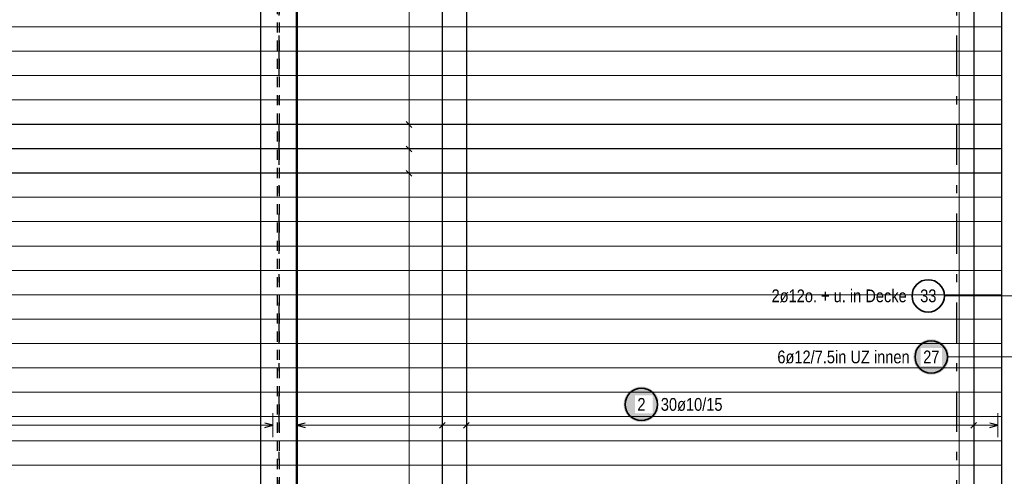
# Model space of a CAD drawing. Header units: millimetres. Extents: x -71 to 66, y -43 to 51.
# Tile 14 of 28: x 10.34 to 22.51, y 29.37 to 35.02. Entities that reach past the tile are written whole.
import ezdxf

# ---------------------------------------------------------------- set-up
doc = ezdxf.new("R2010")
doc.units = ezdxf.units.MM
doc.linetypes.add('DASHDOTX2', pattern=[2, 1, -0.5, 0, -0.5])
doc.linetypes.add('HIDDEN', pattern=[0.375, 0.25, -0.125])
doc.layers.add('Achsen', color=7, linetype='Continuous', lineweight=20)
doc.layers.add('nplo Bewehrung', color=7, linetype='Continuous', lineweight=20)
doc.styles.add('Arial Narrow', font='ARIALN.TTF')

msp = doc.modelspace()

# ---------------------------------------------------------------- hatches: boundary and pattern name
at = {"lineweight": 25, "true_color": 0xffffff}
msp.add_hatch(color=7, dxfattribs=at).paths.add_polyline_path([(21.825049, 30.844052), (21.824915, 30.85173), (21.824513, 30.859398), (21.823844, 30.867048), (21.822908, 30.87467), (21.821707, 30.882255), (21.820242, 30.889793), (21.818514, 30.897275), (21.816527, 30.904692), (21.814282, 30.912036), (21.811782, 30.919296), (21.80903, 30.926465), (21.806029, 30.933534), (21.802784, 30.940494), (21.799298, 30.947336), (21.795575, 30.954052), (21.79162, 30.960634), (21.787438, 30.967074), (21.783033, 30.973365), (21.778412, 30.979498), (21.773579, 30.985465), (21.768541, 30.991261), (21.763304, 30.996877), (21.757874, 31.002307), (21.752258, 31.007544), (21.746463, 31.012582), (21.740495, 31.017414), (21.734362, 31.022036), (21.728072, 31.02644), (21.721632, 31.030623), (21.715049, 31.034578), (21.708333, 31.0383), (21.701491, 31.041787), (21.694531, 31.045032), (21.687463, 31.048032), (21.680294, 31.050784), (21.673033, 31.053284), (21.665689, 31.05553), (21.658272, 31.057517), (21.65079, 31.059244), (21.643252, 31.06071), (21.635667, 31.061911), (21.628046, 31.062847), (21.620396, 31.063516), (21.612727, 31.063918), (21.605049, 31.064052), (21.597371, 31.063918), (21.589703, 31.063516), (21.582053, 31.062847), (21.574431, 31.061911), (21.566847, 31.06071), (21.559309, 31.059244), (21.551826, 31.057517), (21.544409, 31.05553), (21.537066, 31.053284), (21.529805, 31.050784), (21.522636, 31.048032), (21.515567, 31.045032), (21.508608, 31.041787), (21.501766, 31.0383), (21.495049, 31.034578), (21.488467, 31.030623), (21.482027, 31.02644), (21.475737, 31.022036), (21.469604, 31.017414), (21.463636, 31.012582), (21.457841, 31.007544), (21.452224, 31.002307), (21.446795, 30.996877), (21.441557, 30.991261), (21.436519, 30.985465), (21.431687, 30.979498), (21.427066, 30.973365), (21.422661, 30.967074), (21.418479, 30.960634), (21.414524, 30.954052), (21.410801, 30.947336), (21.407315, 30.940494), (21.404069, 30.933534), (21.401069, 30.926465), (21.398317, 30.919296), (21.395817, 30.912036), (21.393572, 30.904692), (21.391584, 30.897275), (21.389857, 30.889793), (21.388392, 30.882255), (21.38719, 30.87467), (21.386254, 30.867048), (21.385585, 30.859398), (21.385183, 30.85173), (21.385049, 30.844052), (21.385183, 30.836374), (21.385585, 30.828706), (21.386254, 30.821056), (21.38719, 30.813434), (21.388392, 30.805849), (21.389857, 30.798311), (21.391584, 30.790829), (21.393572, 30.783412), (21.395817, 30.776068), (21.398317, 30.768808), (21.401069, 30.761639), (21.404069, 30.75457), (21.407315, 30.74761), (21.410801, 30.740768), (21.414524, 30.734052), (21.418479, 30.72747), (21.422661, 30.72103), (21.427066, 30.714739), (21.431687, 30.708606), (21.436519, 30.702639), (21.441557, 30.696843), (21.446795, 30.691227), (21.452224, 30.685797), (21.457841, 30.68056), (21.463636, 30.675522), (21.469604, 30.67069), (21.475737, 30.666068), (21.482027, 30.661664), (21.488467, 30.657481), (21.495049, 30.653526), (21.501766, 30.649804), (21.508608, 30.646317), (21.515567, 30.643072), (21.522636, 30.640072), (21.529805, 30.63732), (21.537066, 30.63482), (21.544409, 30.632574), (21.551826, 30.630587), (21.559309, 30.62886), (21.566847, 30.627394), (21.574431, 30.626193), (21.582053, 30.625257), (21.589703, 30.624588), (21.597371, 30.624186), (21.605049, 30.624052), (21.612727, 30.624186), (21.620396, 30.624588), (21.628046, 30.625257), (21.635667, 30.626193), (21.643252, 30.627394), (21.65079, 30.62886), (21.658272, 30.630587), (21.665689, 30.632574), (21.673033, 30.63482), (21.680294, 30.63732), (21.687463, 30.640072), (21.694531, 30.643072), (21.701491, 30.646317), (21.708333, 30.649804), (21.715049, 30.653526), (21.721632, 30.657481), (21.728072, 30.661664), (21.734362, 30.666068), (21.740495, 30.67069), (21.746463, 30.675522), (21.752258, 30.68056), (21.757874, 30.685797), (21.763304, 30.691227), (21.768541, 30.696843), (21.773579, 30.702639), (21.778412, 30.708606), (21.783033, 30.714739), (21.787438, 30.72103), (21.79162, 30.72747), (21.795575, 30.734052), (21.799298, 30.740768), (21.802784, 30.74761), (21.806029, 30.75457), (21.80903, 30.761639), (21.811782, 30.768808), (21.814282, 30.776068), (21.816527, 30.783412), (21.818514, 30.790829), (21.820242, 30.798311), (21.821707, 30.805849), (21.822908, 30.813434), (21.823844, 30.821056), (21.824513, 30.828706)])
at = {"layer": 'Achsen', "lineweight": 25, "true_color": 0xffffff}
msp.add_hatch(color=7, dxfattribs=at).paths.add_polyline_path([(18.242498, 30.25737), (18.242364, 30.265048), (18.241962, 30.272717), (18.241293, 30.280367), (18.240357, 30.287988), (18.239156, 30.295573), (18.23769, 30.303111), (18.235963, 30.310593), (18.233976, 30.318011), (18.23173, 30.325354), (18.22923, 30.332615), (18.226478, 30.339784), (18.223478, 30.346852), (18.220233, 30.353812), (18.216746, 30.360654), (18.213024, 30.36737), (18.209069, 30.373953), (18.204886, 30.380393), (18.200482, 30.386683), (18.19586, 30.392816), (18.191028, 30.398784), (18.18599, 30.404579), (18.180753, 30.410195), (18.175323, 30.415625), (18.169707, 30.420862), (18.163911, 30.4259), (18.157944, 30.430733), (18.151811, 30.435354), (18.14552, 30.439759), (18.13908, 30.443941), (18.132498, 30.447896), (18.125782, 30.451619), (18.11894, 30.455105), (18.11198, 30.45835), (18.104911, 30.461351), (18.097742, 30.464103), (18.090482, 30.466603), (18.083138, 30.468848), (18.075721, 30.470835), (18.068239, 30.472563), (18.060701, 30.474028), (18.053116, 30.475229), (18.045494, 30.476165), (18.037844, 30.476834), (18.030176, 30.477236), (18.022498, 30.47737), (18.01482, 30.477236), (18.007152, 30.476834), (17.999502, 30.476165), (17.99188, 30.475229), (17.984295, 30.474028), (17.976757, 30.472563), (17.969275, 30.470835), (17.961858, 30.468848), (17.954514, 30.466603), (17.947254, 30.464103), (17.940085, 30.461351), (17.933016, 30.45835), (17.926056, 30.455105), (17.919214, 30.451619), (17.912498, 30.447896), (17.905916, 30.443941), (17.899476, 30.439759), (17.893185, 30.435354), (17.887052, 30.430733), (17.881085, 30.4259), (17.875289, 30.420862), (17.869673, 30.415625), (17.864243, 30.410195), (17.859006, 30.404579), (17.853968, 30.398784), (17.849136, 30.392816), (17.844514, 30.386683), (17.84011, 30.380393), (17.835927, 30.373953), (17.831972, 30.36737), (17.82825, 30.360654), (17.824763, 30.353812), (17.821518, 30.346852), (17.818518, 30.339784), (17.815766, 30.332615), (17.813266, 30.325354), (17.81102, 30.318011), (17.809033, 30.310593), (17.807306, 30.303111), (17.80584, 30.295573), (17.804639, 30.287988), (17.803703, 30.280367), (17.803034, 30.272717), (17.802632, 30.265048), (17.802498, 30.25737), (17.802632, 30.249692), (17.803034, 30.242024), (17.803703, 30.234374), (17.804639, 30.226752), (17.80584, 30.219168), (17.807306, 30.21163), (17.809033, 30.204148), (17.81102, 30.19673), (17.813266, 30.189387), (17.815766, 30.182126), (17.818518, 30.174957), (17.821518, 30.167888), (17.824763, 30.160929), (17.82825, 30.154087), (17.831972, 30.14737), (17.835927, 30.140788), (17.84011, 30.134348), (17.844514, 30.128058), (17.849136, 30.121925), (17.853968, 30.115957), (17.859006, 30.110162), (17.864243, 30.104546), (17.869673, 30.099116), (17.875289, 30.093879), (17.881085, 30.088841), (17.887052, 30.084008), (17.893185, 30.079387), (17.899476, 30.074982), (17.905916, 30.0708), (17.912498, 30.066845), (17.919214, 30.063122), (17.926056, 30.059636), (17.933016, 30.05639), (17.940085, 30.05339), (17.947254, 30.050638), (17.954514, 30.048138), (17.961858, 30.045893), (17.969275, 30.043905), (17.976757, 30.042178), (17.984295, 30.040713), (17.99188, 30.039511), (17.999502, 30.038576), (18.007152, 30.037906), (18.01482, 30.037504), (18.022498, 30.03737), (18.030176, 30.037504), (18.037844, 30.037906), (18.045494, 30.038576), (18.053116, 30.039511), (18.060701, 30.040713), (18.068239, 30.042178), (18.075721, 30.043905), (18.083138, 30.045893), (18.090482, 30.048138), (18.097742, 30.050638), (18.104911, 30.05339), (18.11198, 30.05639), (18.11894, 30.059636), (18.125782, 30.063122), (18.132498, 30.066845), (18.13908, 30.0708), (18.14552, 30.074982), (18.151811, 30.079387), (18.157944, 30.084008), (18.163911, 30.088841), (18.169707, 30.093879), (18.175323, 30.099116), (18.180753, 30.104546), (18.18599, 30.110162), (18.191028, 30.115957), (18.19586, 30.121925), (18.200482, 30.128058), (18.204886, 30.134348), (18.209069, 30.140788), (18.213024, 30.14737), (18.216746, 30.154087), (18.220233, 30.160929), (18.223478, 30.167888), (18.226478, 30.174957), (18.22923, 30.182126), (18.23173, 30.189387), (18.233976, 30.19673), (18.235963, 30.204148), (18.23769, 30.21163), (18.239156, 30.219168), (18.240357, 30.226752), (18.241293, 30.234374), (18.241962, 30.242024)])

# ---------------------------------------------------------------- linework, layer by layer
at = {"color": 3, "linetype": 'HIDDEN', "lineweight": 25, "ltscale": 0.5}
for p, q in [((13.526086, 15.057271), (13.526086, 37.274557)), ((13.550086, 15.057271), (13.550086, 37.274557))]:
    msp.add_line(p, q, dxfattribs=at)
at = {"color": 3, "linetype": 'Continuous', "lineweight": 25}
for p, q in [((22.479578, 16.567271), (22.479578, 36.787223)), ((13.318086, 15.057271), (13.318086, 36.13384)), ((13.758086, 15.057271), (13.758086, 36.130442))]:
    msp.add_line(p, q, dxfattribs=at)
at = {"color": 5, "linetype": 'Continuous', "lineweight": 18, "ltscale": 0.5}
for p, q in [((21.768013, 31.6), (22.44404, 31.6)), ((23.105947, 31.6), (22.44404, 31.6)), ((21.805049, 30.844052), (22.634671, 30.844052))]:
    msp.add_line(p, q, dxfattribs=at)
at = {"color": 2, "linetype": 'Continuous', "lineweight": 35, "ltscale": 0.5}
for centre in [(21.568013, 31.6), (21.605049, 30.844052)]:
    msp.add_circle(centre, 0.2, dxfattribs=at)
at = {"layer": 'Achsen', "color": 3, "linetype": 'DASHDOTX2', "lineweight": 25, "ltscale": 0.5}
for p, q in [((13.538877, 39.218719), (13.538877, 0.350144)), ((21.918877, 39.218719), (21.918877, 0.350144))]:
    msp.add_line(p, q, dxfattribs=at)
at = {"layer": 'Achsen', "color": 5, "linetype": 'Continuous', "lineweight": 18, "ltscale": 0.5}
for p, q in [((21.95, 37.241223), (21.95, 15.017286)), ((15.150069, 15.007222), (15.150169, 36.737243)), ((15.000155, 33.719185), (15.300155, 33.719184)), ((15.000154, 33.417379), (15.300154, 33.417378)), ((15.000153, 33.115573), (15.300153, 33.115572)), ((13.467578, 29.85), (13.467578, 30.15)), ((13.768092, 30.15), (13.768092, 29.85)), ((15.560123, 29.85), (15.560123, 30.15)), ((15.858795, 29.85), (15.858795, 30.15)), ((22.130906, 29.85), (22.130906, 30.15)), ((22.429578, 29.85), (22.429578, 30.15)), ((13.467578, 30), (4.370092, 30)), ((22.429578, 30), (13.768092, 30))]:
    msp.add_line(p, q, dxfattribs=at)
at = {"layer": 'Achsen', "color": 3, "linetype": 'Continuous', "lineweight": 25, "ltscale": 0.5}
for p, q in [((13.768092, 36.747306), (13.768092, 13.547306)), ((15.560123, 36.747306), (15.560123, 13.547306)), ((15.858795, 36.747306), (15.858795, 13.547306)), ((22.130906, 36.747306), (22.130906, 13.547306)), ((22.459578, 33.719151), (4.459578, 33.719233)), ((15.1148, 33.75454), (15.185511, 33.683829)), ((22.459578, 33.417345), (4.459578, 33.417428)), ((15.114799, 33.452734), (15.185509, 33.382023)), ((22.459578, 33.115539), (4.459578, 33.115622)), ((15.114797, 33.150928), (15.185508, 33.080217)), ((13.467578, 30), (13.367578, 30.026795)), ((13.367578, 29.973205), (13.467578, 30)), ((13.868092, 30.026795), (13.768092, 30)), ((13.768092, 30), (13.868092, 29.973205)), ((15.524768, 29.964645), (15.595479, 30.035355)), ((15.82344, 29.964645), (15.894151, 30.035355)), ((22.095551, 29.964645), (22.166262, 30.035355)), ((22.429578, 30), (22.329578, 30.026795)), ((22.329578, 29.973205), (22.429578, 30))]:
    msp.add_line(p, q, dxfattribs=at)
at = {"layer": 'Achsen', "color": 2, "linetype": 'Continuous', "lineweight": 35, "ltscale": 0.5}
msp.add_circle((18.022498, 30.25737), 0.2, dxfattribs=at)
at = {"layer": 'nplo Bewehrung', "color": 9, "linetype": 'Continuous', "lineweight": 0, "ltscale": 0.5}
for p, q in [((4.479578, 34.928895), (22.479578, 34.928895)), ((4.479578, 34.627507), (22.479578, 34.627507)), ((4.479578, 34.326119), (22.479578, 34.326119)), ((4.479578, 34.024731), (22.479578, 34.024731)), ((4.479578, 33.723343), (22.479578, 33.723343)), ((4.479578, 33.421955), (22.479578, 33.421955)), ((4.479578, 33.120567), (22.479578, 33.120567)), ((4.479578, 32.819179), (22.479578, 32.819179)), ((4.479578, 32.517791), (22.479578, 32.517791)), ((4.479578, 32.216403), (22.479578, 32.216403)), ((4.479578, 31.915015), (22.479578, 31.915015)), ((4.479578, 31.613627), (22.479578, 31.613627)), ((4.479578, 31.312239), (22.479578, 31.312239)), ((4.479578, 31.010851), (22.479578, 31.010851)), ((4.479578, 30.709463), (22.479578, 30.709463)), ((4.479578, 29.805299), (22.479578, 29.805299)), ((4.479578, 29.503911), (22.479578, 29.503911))]:
    msp.add_line(p, q, dxfattribs=at)

# ---------------------------------------------------------------- texts
at = {"color": 2, "lineweight": 35, "char_height": 0.1575, "attachment_point": 1, "line_spacing_factor": 0.9, "style": 'Arial Narrow'}
for s, insert in [('2ø12o. + u. in Decke', (19.631738, 31.67875)), ('33', (21.468788, 31.67875))]:
    msp.add_mtext(s, dxfattribs=dict(at, insert=insert))

# ---------------------------------------------------------------- next in the draw order: texts
at = {"color": 2, "lineweight": 35, "insert": (21.505824, 30.922802), "char_height": 0.1575, "attachment_point": 1, "line_spacing_factor": 0.9, "style": 'Arial Narrow', "bg_fill": 3, "box_fill_scale": 1.2, "bg_fill_color": 256, "bg_fill_true_color": 13158600, "bg_fill_transparency": 0}
msp.add_mtext('27', dxfattribs=at)
at = {"layer": 'Achsen', "color": 2, "lineweight": 35, "char_height": 0.1575, "attachment_point": 1, "line_spacing_factor": 0.9, "style": 'Arial Narrow', "bg_fill": 3, "box_fill_scale": 1.2, "bg_fill_color": 256, "bg_fill_true_color": 13158600, "bg_fill_transparency": 0}
for s, insert in [('2', (17.972885, 30.33612)), ('30ø10/15', (18.262498, 30.33612))]:
    msp.add_mtext(s, dxfattribs=dict(at, insert=insert))

# ---------------------------------------------------------------- next in the draw order: linework, layer by layer
at = {"layer": 'nplo Bewehrung', "color": 9, "linetype": 'Continuous', "lineweight": 0, "ltscale": 0.5}
for p, q in [((4.479578, 30.408075), (22.479578, 30.408075)), ((4.479578, 30.106687), (22.479578, 30.106687))]:
    msp.add_line(p, q, dxfattribs=at)

# ---------------------------------------------------------------- next in the draw order: texts
at = {"color": 2, "lineweight": 35, "insert": (19.703424, 30.922802), "char_height": 0.1575, "attachment_point": 1, "line_spacing_factor": 0.9, "style": 'Arial Narrow', "bg_fill": 3, "box_fill_scale": 1.2, "bg_fill_color": 256, "bg_fill_true_color": 13158600, "bg_fill_transparency": 0}
msp.add_mtext('6ø12/7.5in UZ innen', dxfattribs=at)

doc.saveas('drawing.dxf')
